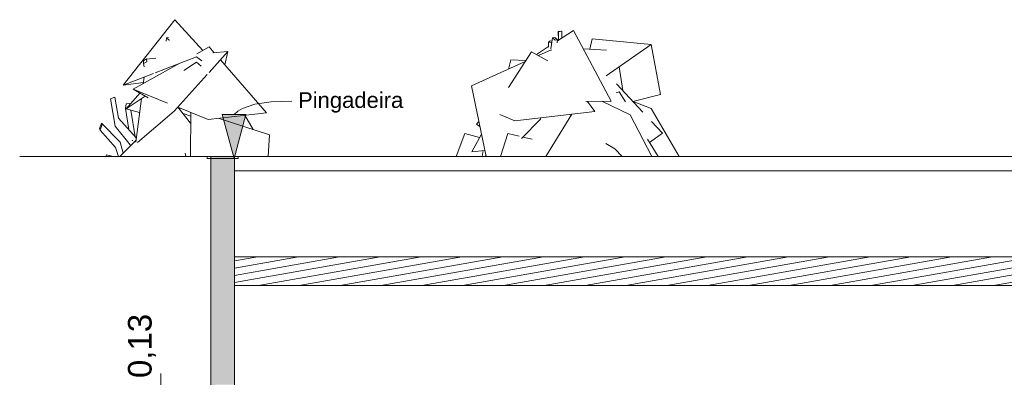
# Model space of a CAD drawing. Header units: millimetres. Extents: x 0 to 1357, y -1 to 841.
# Tile 13 of 43: x 64 to 189, y 439 to 484. Entities that reach past the tile are written whole.
import ezdxf
from ezdxf.xclip import XClip

# ---------------------------------------------------------------- set-up
doc = ezdxf.new("R2010")
doc.units = ezdxf.units.MM
doc.header["$MEASUREMENT"] = 0
doc.header["$XCLIPFRAME"] = 0
doc.linetypes.add('Wipeout_Contour', pattern=[1000, 0, -1000])
for name, color, linetype in [('Anotação - Geral.2D', 7, 'Continuous'), ('Cobertura.ARQ', 7, 'Continuous'), ('Cotas - Geral.2D', 7, 'Continuous'), ('Desenho 2D - Geral.2D', 7, 'Continuous'), ('Interior - Mobiliário .ARQ', 7, 'Continuous'), ('Parede.ARQ', 7, 'Continuous')]:
    doc.layers.add(name, color=color, linetype=linetype)
doc.styles.add('GENERATED_STYLE_1', font='txt')

# ---------------------------------------------------------------- blocks, each defined once
blk = doc.blocks.new('Desenho_3_3', base_point=(380.38, 370.35))
at = {"layer": 'Anotação - Geral.2D', "linetype": 'Continuous', "lineweight": 0}
blk.add_hatch(color=7, dxfattribs=at).paths.add_polyline_path([(91.08, 466.71), (92.59, 472.31), (89.59, 472.31)])
at = {"layer": 'Parede.ARQ', "linetype": 'Continuous', "lineweight": 0}
blk.add_hatch(color=36, dxfattribs=at).paths.add_polyline_path([(88.15, 466.95), (88.15, 429.35), (91.15, 429.35), (91.15, 435.35), (88.75, 435.35), (88.75, 437.95), (91.15, 437.95), (91.15, 466.95)])
at = {"layer": 'Anotação - Geral.2D', "color": 7, "linetype": 'Continuous', "lineweight": 0}
for p, q in [((91.08, 466.71), (89.59, 472.31)), ((89.59, 472.31), (92.59, 472.31)), ((91.08, 466.71), (92.59, 472.31))]:
    blk.add_line(p, q, dxfattribs=at)
at = {"layer": 'Anotação - Geral.2D', "color": 8, "linetype": 'Continuous', "lineweight": 0, "flags": 128}
blk.add_lwpolyline([(91.09, 472.31), (91.56, 472.73), (92.16, 473.09), (93.72, 473.62), (95.8, 473.92), (98.41, 474.01)], dxfattribs=at)
at = {"layer": 'Cobertura.ARQ', "color": 8, "linetype": 'Continuous', "lineweight": 0}
blk.add_line((629.14, 465.14), (91.15, 465.14), dxfattribs=at)
at = {"layer": 'Cotas - Geral.2D', "color": 7, "linetype": 'Continuous', "lineweight": 0}
blk.add_line((81.78, 437.95), (81.78, 439.41), dxfattribs=at)
at = {"layer": 'Desenho 2D - Geral.2D', "color": 7, "linetype": 'Continuous', "lineweight": 0}
for p, q in [((91.61, 466.95), (87.69, 466.95)), ((87.69, 466.95), (87.69, 466.71)), ((87.69, 466.71), (91.61, 466.71)), ((91.61, 466.71), (91.61, 466.95))]:
    blk.add_line(p, q, dxfattribs=at)
at = {"layer": 'Interior - Mobiliário .ARQ', "color": 8, "linetype": 'Continuous', "lineweight": 0}
for p, q in [((77, 476.02), (83.59, 484.36)), ((83.59, 484.36), (87.14, 480.46)), ((134.19, 482.98), (132.13, 481.65)), ((132.64, 482.9), (132.22, 482.84)), ((132.22, 482.84), (132.26, 482.82)), ((132.27, 481.75), (132.22, 482.84)), ((132.26, 482.82), (132.68, 482.88)), ((132.28, 481.75), (132.26, 482.82)), ((132.68, 482.88), (132.64, 482.9)), ((132.71, 482.03), (132.68, 482.88)), ((138.94, 474), (134.19, 482.98)), ((82.45, 481.62), (82.51, 482.04)), ((82.76, 482.08), (82.51, 482.04)), ((82.51, 482.04), (82.86, 481.75)), ((82.86, 481.75), (82.9, 481.76)), ((131.01, 480.88), (131.02, 481.49)), ((131.22, 481.68), (131.02, 481.49)), ((131.02, 481.49), (131.37, 481.4)), ((131.45, 481.62), (131.22, 481.68)), ((131.32, 480.65), (131.51, 482.04)), ((131.37, 481.4), (131.43, 481.45)), ((131.37, 481.16), (131.37, 481.4)), ((131.8, 482.09), (131.51, 482.04)), ((131.51, 482.04), (131.86, 481.75)), ((132.15, 481.8), (131.8, 482.09)), ((131.86, 481.75), (132.15, 481.8)), ((132.1, 481.43), (132.15, 481.8)), ((136.24, 480.6), (136.53, 481.94)), ((136.53, 481.94), (144.04, 481.21)), ((87.93, 480.9), (86.37, 480.03)), ((87.92, 477.66), (90.3, 480.31)), ((88.58, 480.15), (87.93, 480.9)), ((88.41, 480.13), (90.3, 480.31)), ((89.9, 478.64), (90.3, 480.31)), ((128.86, 480.29), (125.92, 475.72)), ((128.86, 480.29), (130.92, 479.11)), ((131.01, 480.93), (129.47, 479.94)), ((129.73, 479.79), (131.35, 480.52)), ((131.34, 480.45), (131.35, 480.52)), ((131.39, 481.18), (131.38, 481.17)), ((138.38, 480.49), (135.42, 480.65)), ((138.34, 477.21), (144.04, 481.21)), ((145.24, 474.86), (144.04, 481.21)), ((84.21, 478.82), (78.29, 475.51)), ((79.98, 479.39), (79.58, 479.14)), ((79.58, 479.14), (79.6, 478.77)), ((79.6, 478.77), (80, 479.02)), ((79.67, 478.38), (79.6, 478.77)), ((80, 479.02), (79.98, 479.39)), ((80, 479.33), (79.98, 479.39)), ((79.99, 479.35), (81.15, 479.46)), ((81.07, 477.6), (86.32, 479.64)), ((84.71, 477.91), (86.32, 478.97)), ((87, 479.13), (86.32, 479.64)), ((86.92, 478.45), (86.32, 478.97)), ((95.22, 472.53), (89.36, 479.26)), ((121.24, 475.97), (128.06, 479.04)), ((125.92, 478.07), (126.21, 479.26)), ((126.21, 479.26), (128.14, 479.17)), ((77, 476.02), (80.87, 477.52)), ((140.43, 475.35), (139.99, 478.37)), ((79.58, 476.37), (77, 476.02)), ((79.56, 476.22), (79.66, 477.05)), ((83.47, 472.72), (87.66, 477.38)), ((77.37, 473.04), (79.13, 475.02)), ((80.17, 474.42), (78.29, 475.51)), ((82.63, 473.76), (78.29, 475.51)), ((123.08, 466.95), (121.24, 475.97)), ((139.98, 475.2), (139.58, 475.07)), ((142.98, 472.62), (139.63, 476.22)), ((140.76, 473.9), (139.98, 475.2)), ((75.42, 474.31), (75.95, 474.53)), ((76, 470.81), (75.42, 474.31)), ((76.42, 471.83), (75.95, 474.53)), ((77.37, 473.04), (79.79, 474.64)), ((78.61, 468.81), (79.32, 474.33)), ((138.94, 474), (135.75, 473.96)), ((136.87, 472.68), (135.97, 473.96)), ((141.35, 472.26), (137.76, 473.99)), ((138.94, 474), (138.82, 473.97)), ((141.72, 473.97), (145.24, 474.86)), ((144.03, 473.07), (141.74, 473.95)), ((77.29, 473.05), (77.38, 473.65)), ((77.74, 470.38), (77.29, 473.05)), ((79.09, 472.56), (77.37, 473.04)), ((77.38, 473.65), (77.85, 473.7)), ((77.86, 473.6), (77.85, 473.7)), ((78.55, 469.48), (77.98, 472.87)), ((78.85, 468.75), (83.47, 472.72)), ((87.8, 471.67), (83.93, 473.23)), ((85.57, 471.2), (84.01, 473.2)), ((84.18, 472.98), (84.23, 473.11)), ((85.54, 466.95), (85.58, 472.56)), ((95.22, 472.53), (87.8, 471.67)), ((126.74, 471.49), (136.87, 472.68)), ((147.6, 466.95), (144.03, 473.07)), ((78.68, 469.34), (76.42, 471.83)), ((85.58, 472.11), (84.62, 472.42)), ((95.59, 469.72), (89.07, 471.82)), ((93.5, 470.39), (92.46, 472.21)), ((121.88, 471.06), (122.17, 471.41)), ((126.74, 471.49), (124.81, 472.32)), ((127.56, 469.24), (130, 471.72)), ((130, 471.72), (130.03, 471.88)), ((130.68, 466.95), (133.98, 472.34)), ((133.97, 472.33), (133.78, 472.12)), ((144.11, 466.95), (141.35, 472.26)), ((145.46, 469.95), (144.09, 471.42)), ((74.26, 471.21), (74.02, 470.48)), ((74.02, 470.48), (74.1, 470.32)), ((74.1, 470.32), (74.35, 471.05)), ((76.05, 468.1), (74.1, 470.32)), ((74.35, 471.05), (74.26, 471.21)), ((76.62, 468.79), (74.26, 471.21)), ((77.88, 468.46), (76, 470.81)), ((122.3, 470.78), (121.88, 471.06)), ((76.6, 466.95), (78.64, 469.03)), ((77.02, 467.38), (76.62, 468.79)), ((78.14, 468.97), (78.15, 469.01)), ((78.15, 469.01), (78.23, 469.02)), ((95.4, 466.95), (95.59, 469.72)), ((119.27, 466.95), (120.4, 469.89)), ((120.4, 469.89), (122.26, 469.38)), ((121.27, 467.55), (122.49, 469.82)), ((124.93, 466.95), (125.84, 469.89)), ((125.84, 469.89), (127.28, 469.56)), ((127.76, 469.44), (128.92, 469.18)), ((144.92, 466.95), (143.58, 469.18)), ((143.84, 468.75), (145.46, 469.95)), ((76.4, 466.95), (76.05, 468.1)), ((77.92, 468.29), (77.88, 468.46)), ((121.27, 467.55), (122.92, 467.74)), ((122.6, 466.95), (122.7, 467.72)), ((139.43, 467.95), (138.27, 468.64)), ((140.36, 466.95), (139.43, 467.95)), ((74.82, 466.95), (74.89, 467.17)), ((74.89, 467.17), (75.75, 466.95)), ((84.98, 466.95), (84.86, 467.38)), ((95.48, 466.95), (95.41, 467.06)), ((122.94, 466.95), (123.05, 467.06))]:
    blk.add_line(p, q, dxfattribs=at)
at = {"layer": 'Parede.ARQ', "color": 8, "linetype": 'Continuous', "lineweight": 0}
for p, q in [((88.15, 466.95), (63.87, 466.95)), ((517.14, 466.95), (91.15, 466.95))]:
    blk.add_line(p, q, dxfattribs=at)
at = {"layer": 'Parede.ARQ', "color": 7, "linetype": 'Continuous', "lineweight": 0}
for p, q in [((88.15, 466.95), (88.15, 429.35)), ((91.15, 466.95), (88.15, 466.95))]:
    blk.add_line(p, q, dxfattribs=at)
at = {"layer": 'Anotação - Geral.2D', "color": 7, "linetype": 'Continuous', "lineweight": 0, "insert": (99.21, 473.84), "char_height": 2, "attachment_point": 4, "style": 'GENERATED_STYLE_1'}
blk.add_mtext('\\A1;{\\pql;\\fArial|b0|i0|c0|p38;Pingadeira}', dxfattribs=at)
at = {"layer": 'Cotas - Geral.2D', "color": 7, "linetype": 'Continuous', "lineweight": 0, "insert": (81.18, 438.81), "char_height": 3, "width": 7.9817, "attachment_point": 7, "rotation": 90, "style": 'GENERATED_STYLE_1'}
blk.add_mtext('\\A1;{\\pql;\\fArial|b0|i0|c0|p38;0,13}', dxfattribs=at)
at = {"color": 254, "linetype": 'Wipeout_Contour', "lineweight": 0, "ltscale": 2843.188076}
blk.add_wipeout([(847.14, 450.57), (847.14, 454.21), (91.15, 454.21), (91.15, 450.57)], dxfattribs=at).dxf.layer = 'Cobertura.ARQ'
at = {"layer": 'Cobertura.ARQ', "linetype": 'Continuous', "lineweight": 0}
h = blk.add_hatch(dxfattribs=at)
h.set_pattern_fill('Madeira_0003', color=252, style=0, pattern_type=2)
h.set_pattern_definition([(10, (380.3764, 370.3478), (-0.1562834, 0.886327), [])])
h.paths.add_polyline_path([(847.14, 450.57), (847.14, 454.21), (91.15, 454.21), (91.15, 450.57)])
at = {"layer": 'Cobertura.ARQ', "color": 7, "linetype": 'Continuous', "lineweight": 0}
for p, q in [((847.14, 454.21), (91.15, 454.21)), ((847.14, 450.57), (91.15, 450.57))]:
    blk.add_line(p, q, dxfattribs=at)
at = {"layer": 'Parede.ARQ', "color": 7, "linetype": 'Continuous', "lineweight": 0}
for p, q in [((91.15, 466.95), (91.15, 454.21)), ((91.15, 454.21), (91.15, 450.57)), ((91.15, 450.57), (91.15, 437.95))]:
    blk.add_line(p, q, dxfattribs=at)

msp = doc.modelspace()

# ---------------------------------------------------------------- block references
at = {"color": 7, "linetype": 'Continuous', "lineweight": 0}
ref = msp.add_blockref('Desenho_3_3', (380.38, 370.35), dxfattribs=at)
XClip(ref).set_block_clipping_path([(63.874548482, 353.1161452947), (875.6621478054, 494.5555048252)])

doc.saveas('drawing.dxf')
